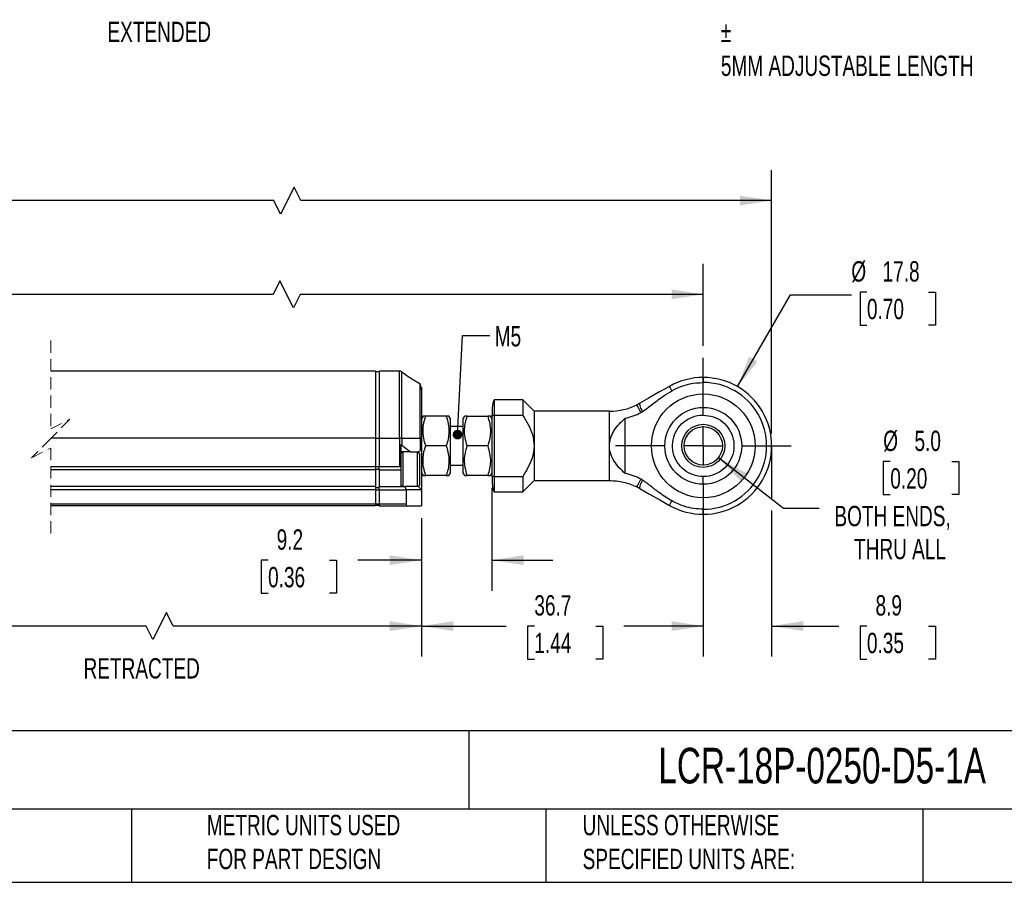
# Model space of a CAD drawing. Header units: millimetres. Extents: x 8 to 341, y 8 to 262.
# Tile 2 of 5: x 136 to 264, y 8 to 120. Entities that reach past the tile are written whole.
import ezdxf

# ---------------------------------------------------------------- set-up
doc = ezdxf.new("R2010")
doc.units = ezdxf.units.MM
doc.header["$LTSCALE"] = 1.25
doc.linetypes.add('CENTERX2', pattern=[20.32, 12.7, -2.54, 2.54, -2.54])
doc.linetypes.add('HIDDEN', pattern=[1.905, 1.27, -0.635])
doc.layers.add('CENTER', color=40, linetype='CENTERX2')
doc.layers.add('DIMENSIONS', color=140, linetype='Continuous', lineweight=25)
doc.layers.add('TEXT', color=140, linetype='Continuous', lineweight=25)
doc.styles.add('SLDTEXTSTYLE0', font='TXT', dxfattribs={"width": 0.7})
doc.dimstyles.new('SLDDIMSTYLE0', dxfattribs={"dimtxt": 2.69751, "dimasz": 4.1275, "dimexe": 0, "dimexo": 0.0625, "dimgap": 0.674377, "dimtad": 0, "dimtih": 1, "dimtoh": 1, "dimrnd": 1e-09, "dimzin": 12, "dimdsep": 46, "dimtxsty": 'SLDTEXTSTYLE0', "dimsah": 1, "dimcen": 0.09, "dimadec": 0, "dimazin": 3, "dimtfac": 1, "dimtmove": 0, "dimatfit": 0, "dimfxl": 0, "dimfrac": 2, "dimtolj": 1, "dimtzin": 12, "dimarcsym": 0})
doc.dimstyles.new('SLDDIMSTYLE1', dxfattribs={"dimtxt": 2.69751, "dimasz": 4.1275, "dimexe": 0, "dimexo": 0.0625, "dimgap": 0.674377, "dimtad": 0, "dimtih": 1, "dimtoh": 1, "dimrnd": 1e-09, "dimzin": 12, "dimdsep": 46, "dimtxsty": 'SLDTEXTSTYLE0', "dimsah": 1, "dimcen": 0.09, "dimadec": 0, "dimazin": 3, "dimtfac": 1, "dimtofl": 0, "dimtmove": 0, "dimatfit": 3, "dimfxl": 0, "dimfrac": 2, "dimtolj": 1, "dimtzin": 12, "dimarcsym": 0})
doc.dimstyles.new('SLDDIMSTYLE2', dxfattribs={"dimtxt": 2.69751, "dimasz": 4.1275, "dimexe": 0, "dimexo": 0.0625, "dimgap": 0.674377, "dimtad": 0, "dimtih": 1, "dimtoh": 1, "dimrnd": 1e-09, "dimzin": 4, "dimdsep": 46, "dimtxsty": 'SLDTEXTSTYLE0', "dimsah": 1, "dimcen": 0, "dimadec": 0, "dimazin": 1, "dimtfac": 1, "dimtofl": 0, "dimtmove": 0, "dimatfit": 3, "dimfxl": 0, "dimfrac": 2, "dimtolj": 1, "dimtzin": 12, "dimarcsym": 0})
doc.dimstyles.new('SLDDIMSTYLE3', dxfattribs={"dimtxt": 2.69751, "dimasz": 4.1275, "dimexe": 0, "dimexo": 0.0625, "dimgap": 0.674377, "dimtad": 0, "dimtih": 1, "dimtoh": 1, "dimrnd": 1e-09, "dimzin": 12, "dimdsep": 46, "dimtxsty": 'SLDTEXTSTYLE0', "dimsah": 1, "dimcen": 0, "dimadec": 0, "dimazin": 3, "dimtfac": 1, "dimtofl": 0, "dimtmove": 0, "dimatfit": 3, "dimfxl": 0, "dimfrac": 2, "dimtolj": 1, "dimtzin": 12, "dimarcsym": 0})
doc.dimstyles.new('SLDDIMSTYLE4', dxfattribs={"dimtxt": 2.69751, "dimasz": 4.1275, "dimexe": 0, "dimexo": 0.0625, "dimgap": 0.674377, "dimtad": 0, "dimtih": 1, "dimtoh": 1, "dimrnd": 1e-09, "dimzin": 4, "dimdsep": 46, "dimtxsty": 'SLDTEXTSTYLE0', "dimsah": 1, "dimcen": 0.09, "dimadec": 0, "dimazin": 1, "dimtfac": 1, "dimtofl": 0, "dimtmove": 0, "dimatfit": 3, "dimfxl": 0, "dimfrac": 2, "dimtolj": 1, "dimtzin": 12, "dimarcsym": 0})
doc.dimstyles.new('SLDDIMSTYLE5', dxfattribs={"dimtxt": 0.18, "dimasz": 1.27, "dimexe": 0, "dimexo": 0.0625, "dimgap": 0, "dimtad": 0, "dimtih": 1, "dimtoh": 1, "dimdec": 0, "dimrnd": 1e-09, "dimzin": 0, "dimdsep": 46, "dimtxsty": 'Standard', "dimblk1": 'DOT', "dimblk2": 'DOT', "dimsah": 1, "dimcen": 0.09, "dimadec": 0, "dimazin": 0, "dimtfac": 1.27, "dimtdec": 0, "dimtofl": 0, "dimtmove": 0, "dimatfit": 3, "dimldrblk": 'DOT', "dimfxl": 0, "dimfrac": 2, "dimtolj": 1, "dimtzin": 0, "dimarcsym": 0})

# ---------------------------------------------------------------- blocks, each defined once
blk = doc.blocks.new('SW_BROKEN_VIEW_0')
at = {"color": 0}
for p, q in [((-8.75, 8.75), (-8.75, 1.92)), ((186.04, 8.73), (186.04, 1.92)), ((0, 0), (-7.84, 0))]:
    blk.add_line(p, q, dxfattribs=at)
blk = doc.blocks.new('_D')
at = {"layer": 'DIMENSIONS'}
for p, q in [((234.12, 56.31), (234.12, 37.3)), ((225.22, 51.68), (225.22, 37.3)), ((225.22, 41.26), (217.28, 41.26)), ((234.12, 41.26), (242.87, 41.26)), ((246.52, 41.26), (245.62, 41.26)), ((245.62, 41.26), (245.62, 36.98)), ((254.54, 41.26), (255.44, 41.26)), ((255.44, 41.26), (255.44, 36.98)), ((245.62, 36.98), (246.52, 36.98)), ((255.44, 36.98), (254.54, 36.98))]:
    blk.add_line(p, q, dxfattribs=at)
for points in [[(225.22, 41.26), (221.09, 41.9), (221.09, 40.63)], [(234.12, 41.26), (238.25, 40.63), (238.25, 41.9)]]:
    blk.add_solid(points, dxfattribs=at)
at = {"layer": 'DIMENSIONS', "char_height": 2.646, "attachment_point": 1, "style": 'SLDTEXTSTYLE0'}
for s, insert in [('8.9', (247.64, 45.28)), ('0.35', (246.52, 40.39))]:
    blk.add_mtext(s, dxfattribs=dict(at, insert=insert))
blk = doc.blocks.new('_D_3')
at = {"layer": 'DIMENSIONS'}
for p, q in [((39.32, 66.31), (39.32, 100.57)), ((234.12, 66.29), (234.12, 100.57)), ((171.96, 98.37), (170.19, 94.84)), ((172.84, 96.61), (171.96, 98.37)), ((39.32, 96.61), (108, 96.61)), ((111.66, 96.61), (110.75, 96.61)), ((110.75, 96.61), (110.75, 92.32)), ((121.92, 96.61), (122.82, 96.61)), ((122.82, 96.61), (122.82, 92.32)), ((169.31, 96.61), (125.57, 96.61)), ((170.19, 94.84), (169.31, 96.61)), ((234.12, 96.61), (172.84, 96.61)), ((110.75, 92.32), (111.66, 92.32)), ((122.82, 92.32), (121.92, 92.32))]:
    blk.add_line(p, q, dxfattribs=at)
for points in [[(39.32, 96.61), (43.45, 95.97), (43.45, 97.24)], [(234.12, 96.61), (229.99, 97.24), (229.99, 95.97)]]:
    blk.add_solid(points, dxfattribs=at)
at = {"layer": 'DIMENSIONS', "char_height": 2.646, "attachment_point": 1, "style": 'SLDTEXTSTYLE0'}
for s, insert in [('368.6', (111.66, 100.62)), ('14.51', (111.66, 95.73))]:
    blk.add_mtext(s, dxfattribs=dict(at, insert=insert))
blk = doc.blocks.new('_D_4')
at = {"layer": 'DIMENSIONS'}
for p, q in [((227.19, 63.17), (235.66, 56.61)), ((249.56, 62.67), (248.65, 62.67)), ((248.65, 62.67), (248.65, 58.38)), ((257.57, 62.67), (258.48, 62.67)), ((258.48, 62.67), (258.48, 58.38)), ((248.65, 58.38), (249.56, 58.38)), ((258.48, 58.38), (257.57, 58.38)), ((235.66, 56.61), (240.31, 56.61))]:
    blk.add_line(p, q, dxfattribs=at)
blk.add_solid([(227.19, 63.17), (230.07, 60.14), (230.84, 61.14)], dxfattribs=at)
at = {"layer": 'DIMENSIONS', "char_height": 2.646, "attachment_point": 1, "style": 'SLDTEXTSTYLE0'}
for s, insert in [('%%c', (248.64, 66.68)), ('5.0', (252.71, 66.68)), ('0.20', (249.56, 61.79)), ('BOTH ENDS,', (242.29, 56.9)), ('THRU ALL', (244.84, 52.61))]:
    blk.add_mtext(s, dxfattribs=dict(at, insert=insert))
blk = doc.blocks.new('_D_5')
at = {"layer": 'DIMENSIONS'}
for p, q in [((246.52, 84.71), (245.62, 84.71)), ((245.62, 84.71), (245.62, 80.42)), ((254.54, 84.71), (255.44, 84.71)), ((255.44, 84.71), (255.44, 80.42)), ((229.67, 72.41), (236.55, 84.33)), ((236.55, 84.33), (244.49, 84.33)), ((245.62, 80.42), (246.52, 80.42)), ((255.44, 80.42), (254.54, 80.42))]:
    blk.add_line(p, q, dxfattribs=at)
blk.add_solid([(229.67, 72.41), (232.28, 75.67), (231.18, 76.3)], dxfattribs=at)
at = {"layer": 'DIMENSIONS', "char_height": 2.646, "attachment_point": 1, "style": 'SLDTEXTSTYLE0'}
for s, insert in [('%%c', (244.49, 88.72)), ('17.8', (248.56, 88.72)), ('0.70', (246.52, 83.83))]:
    blk.add_mtext(s, dxfattribs=dict(at, insert=insert))
blk = doc.blocks.new('_D_6')
at = {"layer": 'DIMENSIONS'}
for p, q in [((188.54, 55.32), (188.54, 37.3)), ((225.22, 54.22), (225.22, 37.3)), ((188.54, 41.26), (199.57, 41.26)), ((203.23, 41.26), (202.32, 41.26)), ((202.32, 41.26), (202.32, 36.98)), ((211.24, 41.26), (212.15, 41.26)), ((212.15, 41.26), (212.15, 36.98)), ((225.22, 41.26), (214.9, 41.26)), ((202.32, 36.98), (203.23, 36.98)), ((212.15, 36.98), (211.24, 36.98))]:
    blk.add_line(p, q, dxfattribs=at)
for points in [[(188.54, 41.26), (192.67, 40.63), (192.67, 41.9)], [(225.22, 41.26), (221.09, 41.9), (221.09, 40.63)]]:
    blk.add_solid(points, dxfattribs=at)
at = {"layer": 'DIMENSIONS', "char_height": 2.646, "attachment_point": 1, "style": 'SLDTEXTSTYLE0'}
for s, insert in [('36.7', (203.23, 45.28)), ('1.44', (203.23, 40.39))]:
    blk.add_mtext(s, dxfattribs=dict(at, insert=insert))
blk = doc.blocks.new('_D_7')
at = {"layer": 'DIMENSIONS'}
for p, q in [((64.39, 55.34), (64.39, 37.3)), ((188.54, 55.32), (188.54, 37.3)), ((155.34, 43.03), (153.57, 39.5)), ((156.22, 41.26), (155.34, 43.03)), ((64.39, 41.26), (111.9, 41.26)), ((115.55, 41.26), (114.65, 41.26)), ((114.65, 41.26), (114.65, 36.98)), ((125.81, 41.26), (126.72, 41.26)), ((126.72, 41.26), (126.72, 36.98)), ((152.69, 41.26), (129.47, 41.26)), ((153.57, 39.5), (152.69, 41.26)), ((188.54, 41.26), (156.22, 41.26)), ((114.65, 36.98), (115.55, 36.98)), ((126.72, 36.98), (125.81, 36.98))]:
    blk.add_line(p, q, dxfattribs=at)
for points in [[(64.39, 41.26), (68.52, 40.63), (68.52, 41.9)], [(188.54, 41.26), (184.42, 41.9), (184.42, 40.63)]]:
    blk.add_solid(points, dxfattribs=at)
at = {"layer": 'DIMENSIONS', "char_height": 2.646, "attachment_point": 1, "style": 'SLDTEXTSTYLE0'}
for s, insert in [('298.0', (115.55, 45.28)), ('11.73', (115.55, 40.39))]:
    blk.add_mtext(s, dxfattribs=dict(at, insert=insert))
blk = doc.blocks.new('_D_8')
at = {"layer": 'DIMENSIONS'}
for p, q in [((197.71, 59.26), (197.71, 45.86)), ((188.54, 55.32), (188.54, 45.86)), ((168.57, 49.83), (167.66, 49.83)), ((167.66, 49.83), (167.66, 45.54)), ((176.58, 49.83), (177.49, 49.83)), ((177.49, 49.83), (177.49, 45.54)), ((188.54, 49.83), (180.24, 49.83)), ((197.71, 49.83), (205.65, 49.83)), ((167.66, 45.54), (168.57, 45.54)), ((177.49, 45.54), (176.58, 45.54))]:
    blk.add_line(p, q, dxfattribs=at)
for points in [[(188.54, 49.83), (184.42, 50.47), (184.42, 49.2)], [(197.71, 49.83), (201.84, 49.2), (201.84, 50.47)]]:
    blk.add_solid(points, dxfattribs=at)
at = {"layer": 'DIMENSIONS', "char_height": 2.646, "attachment_point": 1, "style": 'SLDTEXTSTYLE0'}
for s, insert in [('9.2', (169.69, 53.84)), ('0.36', (168.57, 48.95))]:
    blk.add_mtext(s, dxfattribs=dict(at, insert=insert))
blk = doc.blocks.new('_D_11')
at = {"layer": 'DIMENSIONS'}
for p, q in [((48.07, 77.6), (48.07, 88.38)), ((225.22, 77.73), (225.22, 88.38)), ((170.12, 86.18), (169.24, 84.41)), ((171.88, 82.65), (170.12, 86.18)), ((48.07, 84.41), (108, 84.41)), ((111.66, 84.41), (110.75, 84.41)), ((110.75, 84.41), (110.75, 80.13)), ((121.92, 84.41), (122.82, 84.41)), ((122.82, 84.41), (122.82, 80.13)), ((169.24, 84.41), (125.57, 84.41)), ((172.77, 84.41), (171.88, 82.65)), ((225.22, 84.41), (172.77, 84.41)), ((110.75, 80.13), (111.66, 80.13)), ((122.82, 80.13), (121.92, 80.13))]:
    blk.add_line(p, q, dxfattribs=at)
for points in [[(48.07, 84.41), (52.2, 83.78), (52.2, 85.05)], [(225.22, 84.41), (221.09, 85.05), (221.09, 83.78)]]:
    blk.add_solid(points, dxfattribs=at)
at = {"layer": 'DIMENSIONS', "char_height": 2.646, "attachment_point": 1, "style": 'SLDTEXTSTYLE0'}
for s, insert in [('351.0', (111.66, 88.43)), ('13.82', (111.66, 83.54))]:
    blk.add_mtext(s, dxfattribs=dict(at, insert=insert))
blk = doc.blocks.new('_Dot')
at = {"color": 0, "linetype": 'ByBlock', "lineweight": -2}
blk.add_line((-0.5, 0), (-1, 0), dxfattribs=at)
at = {"color": 0, "linetype": 'ByBlock', "const_width": 0.5}
blk.add_lwpolyline([(-0.25, 0, 1), (0.25, 0, 1)], format="xyb", close=True, dxfattribs=at)
blk = doc.blocks.new('SW_CENTERMARKSYMBOL_0')
at = {"layer": 'CENTER', "color": 0}
for p, q in [((0, 5.08), (0, 11.44)), ((0, 0), (0, 2.54)), ((-5.08, 0), (-11.44, 0)), ((0, 0), (-2.54, 0)), ((0, 0), (0, -2.54)), ((0, 0), (2.54, 0)), ((5.08, 0), (11.44, 0)), ((0, -5.08), (0, -11.44))]:
    blk.add_line(p, q, dxfattribs=at)

msp = doc.modelspace()

# ---------------------------------------------------------------- linework, layer by layer
at = {"color": 7, "linetype": 'HIDDEN', "lineweight": 18}
for p, q in [((140.286, 78.397), (140.286, 66.917)), ((140.286, 66.917), (142.786, 68.167)), ((142.786, 68.167), (140.286, 65.667)), ((140.286, 65.667), (137.786, 63.167)), ((137.786, 63.167), (140.286, 64.417)), ((140.286, 64.417), (140.286, 52.937))]:
    msp.add_line(p, q, dxfattribs=at)
for p, q in [((182.543, 74.429), (140.286, 74.429)), ((182.543, 74.426), (140.286, 74.426)), ((182.543, 74.429), (182.543, 74.426)), ((182.543, 74.426), (182.543, 65.685)), ((185.67, 74.429), (183.043, 74.429)), ((183.043, 74.429), (183.043, 74.426)), ((183.043, 74.426), (183.043, 65.685)), ((185.67, 74.426), (183.043, 74.426)), ((185.67, 74.426), (185.67, 74.429)), ((185.67, 65.685), (185.67, 74.426)), ((183.043, 74.329), (182.543, 74.329)), ((185.978, 65.685), (185.978, 74.326)), ((225.218, 73.605), (225.218, 72.95)), ((188.35, 72.725), (188.049, 72.961)), ((188.35, 65.685), (188.35, 72.725)), ((201.713, 70.705), (198.013, 70.705)), ((198.013, 70.705), (198.013, 70.509)), ((198.013, 70.509), (198.013, 68.674)), ((203.213, 69.205), (201.713, 70.705)), ((201.713, 70.705), (201.713, 68.674)), ((213.005, 69.205), (203.213, 69.205)), ((203.213, 69.205), (203.213, 64.705)), ((213.005, 64.705), (213.005, 69.205)), ((216.955, 70.248), (216.585, 70.051)), ((225.218, 68.705), (225.218, 69.65)), ((188.745, 68.555), (188.543, 68.205)), ((189.088, 68.555), (188.768, 68.555)), ((191.767, 68.555), (189.088, 68.555)), ((192.313, 68.205), (192.11, 68.555)), ((192.313, 63.192), (192.313, 68.205)), ((194.145, 68.555), (193.943, 68.205)), ((193.943, 68.205), (193.943, 66.682)), ((194.488, 68.555), (194.168, 68.555)), ((194.488, 68.555), (197.167, 68.555)), ((197.713, 68.205), (197.51, 68.555)), ((197.713, 68.559), (197.713, 60.852)), ((198.013, 68.674), (198.013, 60.737)), ((201.713, 68.674), (198.013, 68.674)), ((215.032, 61.124), (215.032, 68.287)), ((193.943, 67.205), (192.313, 67.205)), ((193.943, 66.682), (193.943, 61.205)), ((182.543, 65.685), (140.286, 65.685)), ((182.543, 65.685), (182.543, 61.975)), ((182.543, 65.685), (183.043, 65.685)), ((183.043, 65.685), (185.67, 65.685)), ((183.043, 65.685), (183.043, 61.975)), ((185.978, 65.685), (185.67, 65.685)), ((185.67, 65.685), (185.67, 61.975)), ((185.978, 65.685), (185.978, 64.799)), ((185.978, 65.685), (188.35, 65.685)), ((188.35, 65.685), (188.35, 64.113)), ((188.543, 65.685), (188.35, 65.685)), ((188.543, 65.685), (188.543, 64.305)), ((185.843, 64.875), (185.843, 61.945)), ((185.978, 64.799), (187.122, 63.905)), ((188.143, 63.905), (188.35, 64.113)), ((188.543, 64.305), (188.543, 63.74)), ((191.767, 64.705), (189.088, 64.705)), ((197.167, 64.705), (194.488, 64.705)), ((203.213, 64.705), (203.213, 60.205)), ((213.005, 60.205), (213.005, 64.705)), ((186.093, 63.905), (185.843, 63.655)), ((187.122, 63.905), (185.843, 63.905)), ((186.143, 59.405), (186.143, 63.905)), ((187.122, 63.905), (188.143, 63.905)), ((188.043, 61.859), (188.043, 63.905)), ((188.343, 63.655), (188.093, 63.905)), ((188.143, 63.855), (188.143, 63.905)), ((188.343, 61.832), (188.343, 63.655)), ((188.543, 63.74), (188.543, 62.155)), ((192.313, 61.205), (192.313, 63.192)), ((182.543, 61.975), (140.286, 61.975)), ((182.543, 61.575), (140.286, 61.575)), ((182.543, 62.017), (183.043, 62.017)), ((182.543, 61.975), (182.543, 61.575)), ((182.543, 61.675), (183.043, 61.675)), ((182.543, 61.575), (182.543, 59.405)), ((185.67, 61.975), (183.043, 61.975)), ((183.043, 61.575), (183.043, 61.975)), ((183.043, 61.575), (185.843, 61.575)), ((183.043, 61.575), (183.043, 59.405)), ((185.843, 61.945), (185.843, 61.575)), ((185.843, 61.575), (185.843, 59.405)), ((188.043, 59.405), (188.043, 61.859)), ((188.343, 59.655), (188.343, 61.832)), ((188.543, 62.155), (188.543, 59.005)), ((192.313, 62.205), (193.943, 62.205)), ((188.543, 61.205), (188.745, 60.855)), ((191.767, 60.855), (189.088, 60.855)), ((191.767, 60.855), (192.087, 60.855)), ((192.11, 60.855), (192.313, 61.205)), ((193.943, 61.205), (194.145, 60.855)), ((197.167, 60.855), (194.488, 60.855)), ((197.167, 60.855), (197.487, 60.855)), ((197.51, 60.855), (197.713, 61.205)), ((198.013, 60.737), (201.713, 60.737)), ((198.013, 60.737), (198.013, 58.705)), ((201.713, 60.737), (201.713, 58.705)), ((182.543, 59.405), (140.286, 59.405)), ((182.543, 59.005), (140.286, 59.005)), ((182.543, 59.405), (182.543, 59.005)), ((182.543, 59.305), (183.043, 59.305)), ((182.543, 59.005), (182.543, 57.105)), ((182.543, 58.964), (183.043, 58.964)), ((183.043, 59.405), (186.377, 59.405)), ((183.043, 59.005), (183.043, 59.405)), ((183.043, 59.005), (186.543, 59.005)), ((183.043, 59.005), (183.043, 57.105)), ((185.843, 59.655), (186.093, 59.405)), ((186.377, 59.405), (186.543, 59.005)), ((188.143, 59.405), (186.377, 59.405)), ((186.543, 59.005), (186.543, 57.105)), ((188.543, 59.005), (186.543, 59.005)), ((188.093, 59.405), (188.343, 59.655)), ((188.143, 59.405), (188.143, 59.455)), ((188.143, 59.405), (188.543, 59.005)), ((188.543, 59.005), (188.543, 56.905)), ((201.713, 58.705), (203.213, 60.205)), ((203.213, 60.205), (213.005, 60.205)), ((216.585, 59.36), (216.955, 59.162)), ((198.013, 58.705), (201.713, 58.705)), ((182.543, 57.105), (140.286, 57.105)), ((182.543, 56.905), (140.286, 56.905)), ((182.543, 57.105), (182.543, 56.905)), ((183.043, 57.105), (182.543, 57.105)), ((182.543, 57.005), (183.043, 57.005)), ((186.543, 57.105), (183.043, 57.105)), ((183.043, 57.105), (183.043, 56.905)), ((183.043, 56.905), (186.743, 56.905)), ((186.743, 56.905), (188.543, 56.905)), ((225.218, 55.805), (225.218, 56.46))]:
    msp.add_line(p, q)
at = {"flags": 128}
for points in [[(185.978, 74.326), (185.976, 74.33), (185.971, 74.332), (185.969, 74.331)], [(220.823, 72.445), (219.541, 71.716), (218.195, 70.953), (216.955, 70.248)], [(221.147, 71.875), (220.903, 72.304), (220.823, 72.445)], [(217.097, 69.026), (216.869, 69.483), (216.707, 69.807), (216.585, 70.051)], [(188.543, 64.305), (188.534, 64.297), (188.51, 64.273), (188.47, 64.233), (188.416, 64.179), (188.35, 64.113)], [(216.585, 59.36), (216.707, 59.604), (216.869, 59.928), (217.097, 60.384)], [(216.955, 59.162), (218.229, 58.439), (219.581, 57.671), (220.823, 56.966)], [(220.823, 56.966), (220.903, 57.106), (221.147, 57.535)]]:
    msp.add_lwpolyline(points, dxfattribs=at)
for radius in [6.75, 5, 2.8, 2.5]:
    msp.add_circle((225.218, 64.705), radius)
for centre, radius, start, end in [((225.218, 64.705), 8.9, 89.99998, 119.58659), ((225.218, 64.705), 8.9, 269.99999, 90.00001), ((225.218, 64.705), 8.245, 269.99994, 90.00006), ((213.005, 77.205), 8, 269.9999, 296.58098), ((185.67, 64.405), 0.5, 52.00308, 69.85906), ((185.67, 61.475), 0.5, 69.85895, 90.00101), ((186.743, 57.105), 0.2, 180.00174, 269.99933), ((225.218, 64.705), 8.9, 240.41341, 270.00002)]:
    msp.add_arc(centre, radius, start, end)
for points, knots in [([(185.978, 74.326), (185.931, 74.355), (185.837, 74.412), (185.726, 74.421), (185.67, 74.426)], [0, 0, 0, 0, 0.4963607, 1, 1, 1, 1]), ([(185.978, 74.326), (186.407, 74.024), (187.006, 73.602), (187.687, 73.178), (187.946, 73.022), (188.027, 72.974), (188.049, 72.961)], [0, 0, 0, 0, 0.6340364, 0.8862215, 0.9693504, 1, 1, 1, 1]), ([(188.457, 72.433), (188.45, 72.464), (188.443, 72.499), (188.422, 72.602), (188.385, 72.666), (188.35, 72.725)], [0, 0, 0, 0, 0.3035114, 0.3474126, 1, 1, 1, 1]), ([(188.543, 71.961), (188.543, 72.009), (188.543, 72.117), (188.543, 72.446), (188.543, 71.907), (188.543, 71.51), (188.543, 70.619), (188.543, 69.316), (188.543, 67.631), (188.543, 66.304), (188.543, 65.685)], [0, 0, 0, 0, 0.0236532, 0.0527979, 0.0819426, 0.1642335, 0.2863546, 0.4316788, 0.7347834, 1, 1, 1, 1]), ([(217.31, 69.151), (217.822, 69.536), (218.704, 70.199), (219.95, 71.157), (220.747, 71.635), (221.147, 71.875)], [0, 0, 0, 0, 0.4082295, 0.703421, 1, 1, 1, 1]), ([(221.147, 71.875), (221.519, 72.065), (222.265, 72.444), (223.634, 72.852), (224.635, 72.914), (225.218, 72.95)], [0, 0, 0, 0, 0.2947487, 0.5895002, 1, 1, 1, 1]), ([(198.013, 70.705), (197.967, 70.65), (197.906, 70.577), (197.892, 70.486), (197.888, 70.463)], [0, 0, 0, 0, 0.7502641, 1, 1, 1, 1]), ([(197.888, 70.463), (197.856, 70.319), (197.77, 69.935), (197.725, 69.255), (197.717, 68.723), (197.713, 68.437)], [0, 0, 0, 0, 0.2161637, 0.578912, 1, 1, 1, 1]), ([(217.31, 69.151), (217.244, 69.305), (217.13, 69.569), (216.969, 69.927), (216.959, 70.149), (216.955, 70.248)], [0, 0, 0, 0, 0.4335432, 0.7446949, 1, 1, 1, 1]), ([(189.088, 64.705), (188.989, 65.039), (188.789, 65.711), (188.715, 66.716), (188.824, 67.676), (188.999, 68.26), (189.088, 68.555)], [0, 0, 0, 0, 0.2654802, 0.5347704, 0.7644548, 1, 1, 1, 1]), ([(191.767, 68.555), (191.866, 68.222), (192.066, 67.55), (192.14, 66.544), (192.031, 65.584), (191.856, 65.001), (191.767, 64.705)], [0, 0, 0, 0, 0.26548, 0.5347703, 0.764455, 1, 1, 1, 1]), ([(192.087, 68.555), (192.095, 68.555), (192.223, 68.555), (191.988, 68.555), (191.767, 68.555)], [0, 0, 0, 0, 0.0595394, 1, 1, 1, 1]), ([(194.488, 64.705), (194.385, 65.057), (194.176, 65.767), (194.089, 67.089), (194.338, 68.003), (194.488, 68.555)], [0, 0, 0, 0, 0.2803124, 0.5655253, 1, 1, 1, 1]), ([(197.167, 68.555), (197.317, 68.003), (197.629, 66.862), (197.43, 65.533), (197.207, 64.831), (197.167, 64.705)], [0, 0, 0, 0, 0.4350231, 0.8988418, 1, 1, 1, 1]), ([(197.487, 68.555), (197.495, 68.555), (197.623, 68.555), (197.388, 68.555), (197.167, 68.555)], [0, 0, 0, 0, 0.0595394, 1, 1, 1, 1]), ([(198.013, 68.674), (197.993, 68.673), (197.955, 68.673), (197.899, 68.666), (197.846, 68.656), (197.792, 68.639), (197.749, 68.617), (197.718, 68.588), (197.714, 68.568), (197.713, 68.559)], [0, 0, 0, 0, 0.1682588, 0.3355687, 0.4958127, 0.6427621, 0.8296497, 0.9181409, 1, 1, 1, 1]), ([(201.713, 68.674), (201.96, 68.28), (202.458, 67.485), (203.064, 66.167), (203.163, 65.199), (203.213, 64.705)], [0, 0, 0, 0, 0.3252931, 0.6558713, 1, 1, 1, 1]), ([(213.005, 64.705), (213.031, 65.023), (213.073, 65.532), (213.329, 66.189), (213.685, 66.839), (214.251, 67.554), (214.772, 68.043), (215.032, 68.287)], [0, 0, 0, 0, 0.2240437, 0.3592803, 0.4947045, 0.74817, 1, 1, 1, 1]), ([(215.032, 68.287), (215.384, 68.378), (216.095, 68.562), (216.762, 68.871), (217.097, 69.026)], [0, 0, 0, 0, 0.4963733, 1, 1, 1, 1]), ([(217.097, 69.026), (217.129, 69.042), (217.181, 69.07), (217.251, 69.112), (217.291, 69.138), (217.31, 69.151)], [0, 0, 0, 0, 0.4298145, 0.7148065, 1, 1, 1, 1]), ([(225.218, 60.705), (224.768, 60.749), (223.868, 60.838), (222.671, 61.527), (221.761, 62.543), (221.241, 63.811), (221.169, 65.177), (221.553, 66.491), (222.351, 67.604), (223.471, 68.386), (224.489, 68.682), (225.077, 68.701), (225.218, 68.705)], [0, 0, 0, 0, 0.1073717, 0.2147442, 0.3221172, 0.4294897, 0.5368622, 0.6442349, 0.751607, 0.8589797, 0.9663525, 1, 1, 1, 1]), ([(225.218, 68.705), (225.667, 68.661), (226.567, 68.573), (227.764, 67.883), (228.674, 66.868), (229.195, 65.6), (229.267, 64.233), (228.882, 62.92), (228.085, 61.806), (226.964, 61.024), (225.946, 60.729), (225.358, 60.71), (225.218, 60.705)], [0, 0, 0, 0, 0.1073728, 0.2147452, 0.3221173, 0.4294898, 0.5368622, 0.6442344, 0.7516072, 0.8589797, 0.9663513, 1, 1, 1, 1]), ([(189.088, 60.855), (188.984, 61.207), (188.774, 61.918), (188.717, 62.947), (188.839, 63.884), (189.005, 64.43), (189.088, 64.705)], [0, 0, 0, 0, 0.28002881, 0.56495314, 0.78007175, 1, 1, 1, 1]), ([(191.767, 64.705), (191.849, 64.434), (192.014, 63.889), (192.13, 63.023), (192.094, 62.127), (191.94, 61.4), (191.807, 60.981), (191.767, 60.855)], [0, 0, 0, 0, 0.2167783, 0.4349037, 0.6639189, 0.8991041, 1, 1, 1, 1]), ([(194.488, 60.855), (194.309, 61.543), (193.973, 62.831), (194.325, 64.11), (194.488, 64.705)], [0, 0, 0, 0, 0.53447977, 1, 1, 1, 1]), ([(197.167, 64.705), (197.346, 64.017), (197.682, 62.73), (197.33, 61.451), (197.167, 60.855)], [0, 0, 0, 0, 0.5344797, 1, 1, 1, 1]), ([(203.213, 64.705), (203.152, 64.159), (203.042, 63.173), (202.42, 61.865), (201.95, 61.115), (201.713, 60.737)], [0, 0, 0, 0, 0.38098685, 0.6874887, 1, 1, 1, 1]), ([(215.032, 61.124), (214.779, 61.361), (214.262, 61.846), (213.598, 62.677), (213.204, 63.48), (213.031, 64.167), (213.014, 64.523), (213.005, 64.705)], [0, 0, 0, 0, 0.245247, 0.50126, 0.7485817, 0.8712181, 1, 1, 1, 1]), ([(188.768, 60.855), (188.76, 60.855), (188.632, 60.855), (188.867, 60.855), (189.088, 60.855)], [0, 0, 0, 0, 0.05954186, 1, 1, 1, 1]), ([(194.168, 60.855), (194.16, 60.855), (194.032, 60.855), (194.267, 60.855), (194.488, 60.855)], [0, 0, 0, 0, 0.0595033, 1, 1, 1, 1]), ([(197.713, 60.974), (197.717, 60.688), (197.725, 60.156), (197.77, 59.479), (197.855, 59.098), (197.886, 58.958)], [0, 0, 0, 0, 0.42315398, 0.787682, 1, 1, 1, 1]), ([(197.713, 60.852), (197.714, 60.842), (197.718, 60.823), (197.749, 60.794), (197.792, 60.771), (197.846, 60.755), (197.899, 60.744), (197.955, 60.738), (197.993, 60.737), (198.013, 60.737)], [0, 0, 0, 0, 0.0818397, 0.1703262, 0.3572296, 0.504139, 0.6643845, 0.8316961, 1, 1, 1, 1]), ([(217.097, 60.384), (216.767, 60.538), (216.1, 60.846), (215.39, 61.031), (215.032, 61.124)], [0, 0, 0, 0, 0.4963755, 1, 1, 1, 1]), ([(216.955, 59.162), (216.959, 59.262), (216.969, 59.483), (217.13, 59.842), (217.244, 60.106), (217.31, 60.26)], [0, 0, 0, 0, 0.2553047, 0.5664569, 1, 1, 1, 1]), ([(217.31, 60.26), (217.28, 60.279), (217.231, 60.311), (217.16, 60.352), (217.118, 60.374), (217.097, 60.384)], [0, 0, 0, 0, 0.4296913, 0.7146216, 1, 1, 1, 1]), ([(221.147, 57.535), (220.6, 57.871), (219.657, 58.45), (218.433, 59.436), (217.685, 59.985), (217.31, 60.26)], [0, 0, 0, 0, 0.40833624, 0.70420147, 1, 1, 1, 1]), ([(225.218, 59.761), (225.218, 59.746), (225.218, 59.614), (225.218, 60.332), (225.218, 60.554), (225.218, 60.705)], [0, 0, 0, 0, 0.0397251, 0.3435024, 1, 1, 1, 1]), ([(197.886, 58.958), (197.89, 58.931), (197.905, 58.836), (197.967, 58.76), (198.013, 58.705)], [0, 0, 0, 0, 0.27585781, 1, 1, 1, 1]), ([(213.005, 60.205), (213.626, 60.169), (214.869, 60.095), (216.013, 59.605), (216.585, 59.36)], [0, 0, 0, 0, 0.50003903, 1, 1, 1, 1]), ([(225.218, 56.46), (224.8, 56.479), (223.964, 56.518), (222.572, 56.839), (221.671, 57.279), (221.147, 57.535)], [0, 0, 0, 0, 0.2947495, 0.5894976, 1, 1, 1, 1])]:
    msp.add_open_spline(points, degree=3, knots=knots)
at = {"layer": 'TEXT'}
for p, q in [((341.312, 27.658), (7.937, 27.658)), ((194.699, 27.658), (194.699, 17.462)), ((341.312, 17.462), (7.937, 17.462)), ((150.808, 17.462), (150.808, 7.937)), ((204.725, 17.462), (204.725, 7.937)), ((253.78, 17.462), (253.78, 7.937)), ((7.937, 7.937), (341.312, 7.937))]:
    msp.add_line(p, q, dxfattribs=at)

# ---------------------------------------------------------------- block references
at = {"color": 7, "linetype": 'Continuous'}
msp.add_blockref('SW_BROKEN_VIEW_0', (48.073, 55.975), dxfattribs=at)
at = {"layer": 'CENTER'}
msp.add_blockref('SW_CENTERMARKSYMBOL_0', (225.218, 64.705), dxfattribs=at)

# ---------------------------------------------------------------- texts
at = {"layer": 'DIMENSIONS', "attachment_point": 1, "style": 'SLDTEXTSTYLE0'}
for s, insert, char_height in [('EXTENDED', (147.667, 119.876), 2.6458), ('%%p^J5MM ADJUSTABLE LENGTH', (227.51, 119.876), 2.64583), ('M5', (198.074, 80.282), 2.6458), ('RETRACTED', (144.555, 37.088), 2.6458)]:
    msp.add_mtext(s, dxfattribs=dict(at, insert=insert, char_height=char_height))
at = {"layer": 'TEXT', "attachment_point": 1, "style": 'SLDTEXTSTYLE0'}
for s, insert, char_height in [('PROSENSE POTENTIOMETER LINEAR POSITION SENSOR, PIVOTING SLIDE, 250MM STROKE, 18MM DIAMETER X ^J298MM BODY, ROD EYES MOUNT, PIGTAIL, 3.2FT/1M CABLE LENGTH.', (9.957, 25.752), 2.315104), ('LCR-18P-0250-D5-1A', (219.377, 25.428), 4.63021), ("PART DIMENSIONS MAY DIFFER SLIGHTLY ^JDUE TO MANUFACTURER'S VARIANCES", (68.899, 16.705), 2.64583), ('METRIC UNITS USED ^JFOR PART DESIGN', (160.598, 16.705), 2.64583), ('UNLESS OTHERWISE ^JSPECIFIED UNITS ARE:', (209.51, 16.705), 2.64583)]:
    msp.add_mtext(s, dxfattribs=dict(at, insert=insert, char_height=char_height))

# ---------------------------------------------------------------- dimensions: what is measured, and where the dimension line sits
at = {"layer": 'DIMENSIONS'}
for base, p1, p2, text, dimstyle, picture, middle in [((234.118, 96.606), (39.323, 64.725), (234.118, 64.705), '368.6', 'SLDDIMSTYLE1', '_D_3', (116.788, 96.606)), ((48.073, 84.413), (225.218, 76.145), (48.073, 76.015), '351.0', 'SLDDIMSTYLE4', '_D_11', (116.788, 84.413)), ((64.393, 41.264), (188.543, 56.905), (64.393, 56.925), '298.0', 'SLDDIMSTYLE4', '_D_7', (120.681, 41.264))]:
    dim = msp.add_linear_dim(base=base, p1=p1, p2=p2, text=text, dimstyle=dimstyle, dxfattribs=at)
    dim.commit()
    dim.dimension.update_dxf_attribs({"geometry": picture, "text_midpoint": middle, "dimtype": 160})
dim = msp.add_diameter_dim_2p(p1=(220.768, 56.998), p2=(229.668, 72.413), dimstyle='SLDDIMSTYLE3', dxfattribs=at)
dim.commit()
dim.dimension.update_dxf_attribs({"geometry": '_D_5', "text_midpoint": (250.53, 84.33), "dimtype": 163})
dim = msp.add_diameter_dim_2p(p1=(223.242, 66.238), p2=(227.193, 63.173), text='<>\\PBOTH ENDS,\\PTHRU ALL', dimstyle='SLDDIMSTYLE2', dxfattribs=at)
dim.commit()
dim.dimension.update_dxf_attribs({"geometry": '_D_4', "text_midpoint": (253.564, 58), "dimtype": 163})
for base, p1, p2, picture, middle in [((188.543, 49.83), (197.713, 60.852), (188.543, 56.905), '_D_8', (172.574, 49.83)), ((234.118, 41.264), (225.218, 53.265), (234.118, 57.897), '_D', (250.53, 41.264))]:
    dim = msp.add_linear_dim(base=base, p1=p1, p2=p2, dimstyle='SLDDIMSTYLE0', dxfattribs=at)
    dim.commit()
    dim.dimension.update_dxf_attribs({"geometry": picture, "text_midpoint": middle, "dimtype": 160})
dim = msp.add_linear_dim(base=(188.5425, 41.2642), p1=(225.2177, 55.8053), p2=(188.5425, 56.9053), angle=360, dimstyle='SLDDIMSTYLE1', dxfattribs=at)
dim.commit()
dim.dimension.update_dxf_attribs({"geometry": '_D_6', "text_midpoint": (207.2342, 41.2642), "dimtype": 160})

# ---------------------------------------------------------------- leaders
msp.add_leader([(193.23, 66.166), (193.877, 79.044), (197.421, 79.044)], dimstyle='SLDDIMSTYLE5', dxfattribs=at)

doc.saveas('drawing.dxf')
